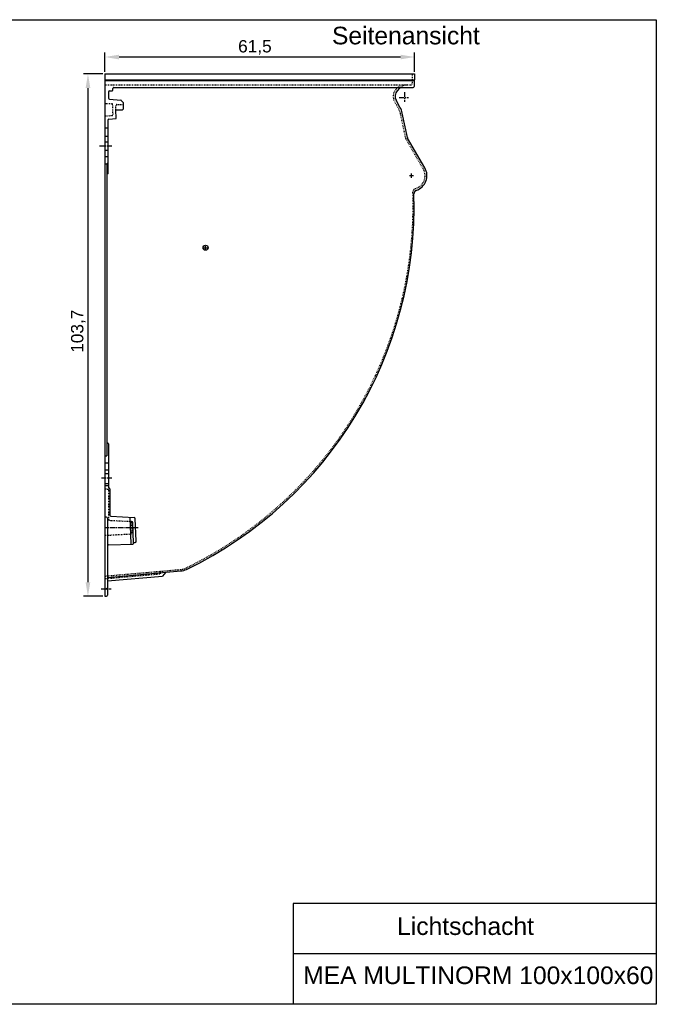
# Model space of a CAD drawing. Header units: millimetres. Extents: x -900 to 1888, y -596 to 1359.
# Tile 2 of 2: x 623 to 1888, y -596 to 1359. Entities that reach past the tile are written whole.
import ezdxf

# ---------------------------------------------------------------- set-up
doc = ezdxf.new("R2010")
doc.units = ezdxf.units.MM
for name, pattern in [('CENTER', [50.8, 31.75, -6.35, 6.35, -6.35]), ('DOTTED', [3.175, 1.5875, -1.5875]), ('HIDDEN', [9.525, 6.35, -3.175])]:
    doc.linetypes.add(name, pattern=pattern)
doc.layers.add('180', color=90, linetype='DOTTED')
for name, color, linetype, lineweight in [('Bemassung', 1, 'Continuous', 25), ('Mittellinie', 2, 'CENTER', 25), ('Verdeckte Kante', 3, 'HIDDEN', 25)]:
    doc.layers.add(name, color=color, linetype=linetype, lineweight=lineweight)
doc.styles.get("Standard").update_dxf_attribs({"font": 'arial.ttf'})
doc.dimstyles.new('MEA', dxfattribs={"dimscale": 0, "dimtxt": 3.5, "dimasz": 4, "dimexe": 1.25, "dimexo": 0.625, "dimtad": 1, "dimtxsty": 'Standard', "dimcen": 4, "dimadec": 0, "dimazin": 2, "dimtfac": 1, "dimtmove": 0, "dimatfit": 3, "dimfxl": 1, "dimtvp": 1, "dimtolj": 1, "dimtzin": 0, "dimarcsym": 0})

# ---------------------------------------------------------------- blocks, each defined once
blk = doc.blocks.new('*D14')
at = {"layer": 'Bemassung', "color": 0, "lineweight": -2, "ltscale": 0.3, "transparency": 16777216}
for p, q in [((788.2, 1251.2), (750.2, 1251.2)), ((758.9, 1223.2), (758.9, 242.2)), ((788.2, 214.2), (750.2, 214.2))]:
    blk.add_line(p, q, dxfattribs=at)
at = {"layer": 'Bemassung', "color": 0, "lineweight": 25, "ltscale": 0.3, "transparency": 16777216}
for points in [[(754.2, 1223.2), (763.6, 1223.2), (758.9, 1251.2)], [(754.2, 242.2), (763.6, 242.2), (758.9, 214.2)]]:
    blk.add_solid(points, dxfattribs=at)
at = {"layer": 'Defpoints', "color": 0, "lineweight": 25, "ltscale": 0.3, "transparency": 16777216}
for p in [(792.6, 1251.2), (758.9, 214.2), (792.6, 214.2)]:
    blk.add_point(p, dxfattribs=at)
at = {"layer": 'Bemassung', "color": 0, "lineweight": 25, "ltscale": 0.3, "transparency": 16777216, "insert": (739.8, 740.4), "char_height": 24.5, "attachment_point": 5, "rotation": 90}
blk.add_mtext('\\A1;103,7', dxfattribs=at)
blk = doc.blocks.new('*D15')
at = {"layer": 'Bemassung', "color": 0, "lineweight": -2, "ltscale": 0.3, "transparency": 16777216}
for p, q in [((792.6, 1255.6), (792.6, 1293.5)), ((1407.6, 1255.6), (1407.6, 1293.5)), ((1379.6, 1284.8), (820.6, 1284.8))]:
    blk.add_line(p, q, dxfattribs=at)
at = {"layer": 'Bemassung', "color": 0, "lineweight": 25, "ltscale": 0.3, "transparency": 16777216}
for points in [[(820.6, 1289.4), (820.6, 1280.1), (792.6, 1284.8)], [(1379.6, 1289.4), (1379.6, 1280.1), (1407.6, 1284.8)]]:
    blk.add_solid(points, dxfattribs=at)
at = {"layer": 'Defpoints', "color": 0, "lineweight": 25, "ltscale": 0.3, "transparency": 16777216}
for p in [(792.6, 1284.8), (792.6, 1251.2), (1407.6, 1251.2)]:
    blk.add_point(p, dxfattribs=at)
at = {"layer": 'Bemassung', "color": 0, "lineweight": 25, "ltscale": 0.3, "transparency": 16777216, "insert": (1090.4, 1303.9), "char_height": 24.5, "attachment_point": 5}
blk.add_mtext('\\A1;61,5', dxfattribs=at)

msp = doc.modelspace()

# ---------------------------------------------------------------- linework, layer by layer
at = {"lineweight": 25, "ltscale": 0.3}
for p, q in [((792.56, 1251.24), (1407.56, 1251.24)), ((792.56, 1251.24), (792.56, 214.24)), ((1407.56, 1251.24), (1407.56, 1239.24)), ((792.56, 1239.24), (1407.56, 1239.24)), ((792.56, 1238.24), (1406.56, 1238.24)), ((1407.56, 1239.24), (1406.56, 1238.24)), ((1406.56, 1238.24), (1406.56, 1226.24)), ((799.56, 1215.73), (799.56, 1203.24)), ((801.48, 1217.72), (806.67, 1217.94)), ((808.59, 1220.02), (808.5, 1222.16)), ((810.5, 1224.24), (1404.56, 1224.24)), ((1377.82, 1222.87), (1373.14, 1217.85)), ((801.56, 1201.24), (823.89, 1199.28)), ((828.25, 1195.26), (824.51, 1198.99)), ((828.54, 1194.55), (828.54, 1181.24)), ((1378.41, 1185.54), (1370.89, 1198.84)), ((814.35, 1180.24), (827.54, 1180.24)), ((815.07, 1162.52), (814.35, 1180.24)), ((1393.38, 1124.79), (1383.11, 1173.1)), ((798.56, 1159.24), (798.56, 1052.81)), ((800.39, 1161.24), (815.07, 1162.52)), ((792.56, 1144.24), (798.56, 1144.24)), ((792.56, 1127.47), (798.56, 1127.47)), ((792.56, 1116.22), (798.56, 1116.22)), ((1427.94, 1064.64), (1393.72, 1123.91)), ((792.56, 1100.17), (798.56, 1100.17)), ((792.56, 1087.38), (798.56, 1087.38)), ((792.56, 1072.81), (796.56, 1072.81)), ((796.56, 1072.81), (796.56, 492.81)), ((799.56, 517.07), (799.56, 430.24)), ((792.56, 492.81), (796.56, 492.81)), ((792.56, 478.81), (799.56, 478.81)), ((792.56, 465.2), (799.56, 465.2)), ((792.56, 458.2), (799.56, 458.2)), ((792.56, 438.2), (799.56, 438.2)), ((792.56, 434.2), (799.56, 434.2)), ((800.56, 429.24), (800.56, 429.24)), ((802.56, 427.24), (802.56, 375.02)), ((804.46, 373.02), (850.78, 370.6)), ((795.56, 371.24), (792.56, 371.24)), ((797.56, 369.24), (797.56, 216.24)), ((844.72, 318.25), (842.57, 371.03)), ((843.18, 362.85), (846.1, 362.69)), ((849.65, 319.93), (847.99, 360.78)), ((854.52, 323.32), (852.67, 368.68)), ((799.49, 316.16), (847.73, 317.85)), ((849.61, 321.13), (852.52, 321.24)), ((797.56, 251.66), (943.15, 264.4)), ((797.56, 244.64), (907, 254.21)), ((913.36, 261.79), (907, 254.21)), ((792.56, 214.24), (795.56, 214.24)), ((1887.51, -395.87), (1166.23, -395.87)), ((1166.23, -395.87), (1166.23, -595.87)), ((1887.51, -495.87), (1166.23, -495.87))]:
    msp.add_line(p, q, dxfattribs=at)
at = {"color": 9, "linetype": 'Continuous'}
msp.add_line((798.56, 1052.81), (796.56, 1052.45), dxfattribs=at)
at = {"lineweight": 25, "ltscale": 0.3}
msp.add_lwpolyline([(-900.43, 1358.89), (1887.51, 1358.89), (1887.51, -595.87), (-900.43, -595.87)], close=True, dxfattribs=at)
msp.add_circle((992.56, 906.24), 5, dxfattribs=at)
for centre, radius, start, end in [((801.56, 1215.73), 2, 92.33333, 180), ((806.59, 1219.93), 2, 272.33333, 2.33333), ((810.5, 1222.24), 2, 90, 182.33333), ((1385, 1206.81), 16.2, 137.03113, 209.46049), ((1404.56, 1226.24), 2, 270, 0), ((801.56, 1203.24), 2, 180, 270), ((823.81, 1198.29), 1, 45, 85), ((827.54, 1194.55), 1, 0, 45), ((827.54, 1181.24), 1, 270, 0), ((1340.27, 1164), 43.8, 12, 29.46049), ((800.56, 1159.24), 2, 95, 180), ((1396.32, 1125.41), 3, 192, 210), ((802.71, 1069.76), 6.86, 127.19185, 153.61734), ((1401.27, 1049.24), 30.8, 288.19589, 30), ((1413.07, 1013.33), 7, 108.19589, 181.81055), ((606.47, 987.83), 800, 295.7981, 1.81055), ((792.93, 511.12), 8.9, 41.87295, 65.93949), ((800.56, 430.24), 1, 180, 270), ((800.56, 427.24), 2, 0, 90), ((804.56, 375.02), 2, 180, 267), ((795.56, 369.24), 2, 0, 90), ((845.99, 360.7), 2, 2.33333, 87), ((850.67, 368.6), 2, 2.33333, 87), ((799.56, 314.17), 2, 92, 180), ((844.22, 318.23), 0.5, 272, 2.33333), ((847.66, 319.85), 2, 272, 2.33333), ((852.52, 323.24), 2, 270, 2.33333), ((940.27, 297.27), 33, 275, 295.7981), ((795.56, 216.24), 2, 270, 0)]:
    msp.add_arc(centre, radius, start, end, dxfattribs=at)
at = {"layer": '180'}
for p, q in [((1402.56, 1251.24), (1402.56, 1232.24)), ((792.56, 1229.24), (1399.56, 1229.24)), ((1378.56, 1229.24), (1370.36, 1220.44)), ((1375.1, 1183.67), (1367.58, 1196.97)), ((794.56, 1192.24), (805.94, 1192.24)), ((808.73, 1170.91), (807.94, 1190.32)), ((814.35, 1180.24), (814.03, 1188.16)), ((816.03, 1190.24), (828.54, 1190.24)), ((794.39, 1167.74), (806.9, 1168.83)), ((1389.79, 1123.41), (1379.39, 1172.31)), ((1424.65, 1062.74), (1390.13, 1122.53)), ((798.65, 426.32), (792.56, 426.85)), ((799.56, 425.32), (799.56, 367.03)), ((801.46, 365.03), (843.18, 362.85)), ((846.79, 341.05), (846.02, 359.97)), ((793.03, 335.26), (843.95, 337.93)), ((792.56, 254.24), (943.09, 267.41)), ((792.56, 249.22), (902.58, 258.84)), ((902.14, 263.82), (902.58, 258.84)), ((795.06, 229.24), (797.56, 231.74)), ((795.06, 229.24), (797.56, 226.74))]:
    msp.add_line(p, q, dxfattribs=at)
for centre, radius, start, end in [((1399.56, 1232.24), 3, 270, 0), ((1385, 1206.81), 20, 137.03113, 209.46049), ((1392.46, 1209.24), 20, 90, 137.03113), ((794.56, 1194.24), 2, 180, 270), ((805.94, 1190.24), 2, 2.33333, 90), ((816.03, 1188.24), 2, 90, 182.33333), ((1340.27, 1164), 40, 12, 29.46049), ((794.56, 1165.75), 2, 95, 180), ((806.73, 1170.83), 2, 275, 2.33333), ((1401.27, 1049.24), 27, 286.93396, 30), ((604.61, 990.18), 800, 295.86141, 1.88413), ((1411.17, 1016.71), 7, 106.93396, 181.88413), ((798.56, 425.32), 1, 0, 85), ((801.56, 367.03), 2, 180, 267), ((843.02, 359.85), 3, 2.33333, 87), ((793.06, 334.76), 0.5, 93, 180), ((843.8, 340.93), 3, 272.33333, 2.33333), ((940.48, 297.29), 30, 275, 295.86141)]:
    msp.add_arc(centre, radius, start, end, dxfattribs=at)
at = {"layer": 'Bemassung', "lineweight": 25}
for p, q in [((988.56, 906.24), (996.56, 906.24)), ((992.56, 902.24), (992.56, 910.24))]:
    msp.add_line(p, q, dxfattribs=at)
at = {"layer": 'Mittellinie', "lineweight": 25, "ltscale": 0.3}
for p, q in [((1387.41, 1215.02), (1387.41, 1196.14)), ((1376.83, 1204.24), (1395.67, 1204.24)), ((781.59, 1108.49), (807.89, 1108.49)), ((1397.27, 1049.24), (1405.27, 1049.24)), ((1401.27, 1045.24), (1401.27, 1053.24)), ((785.56, 449.2), (806.56, 449.2)), ((858.36, 350.24), (792.56, 350.24)), ((785.06, 229.24), (805.06, 229.24))]:
    msp.add_line(p, q, dxfattribs=at)
at = {"layer": 'Verdeckte Kante', "ltscale": 30}
msp.add_arc((1392.72, 1124.03), 3, 192, 210, dxfattribs=at)

# ---------------------------------------------------------------- texts
at = {"lineweight": 25, "ltscale": 0.3, "char_height": 35, "attachment_point": 1}
for s, insert, width in [('Lichtschacht', (1372.8, -423.21), 514.7047), ('MEA MULTINORM 100x100x60 ', (1186.23, -520.73), 810.2704)]:
    msp.add_mtext(s, dxfattribs=dict(at, insert=insert, width=width))
at = {"layer": 'Bemassung', "lineweight": 25, "ltscale": 0.3, "insert": (1243.44, 1344.92), "char_height": 35, "width": 345.4519, "attachment_point": 1}
msp.add_mtext('Seitenansicht', dxfattribs=at)

# ---------------------------------------------------------------- dimensions: what is measured, and where the dimension line sits
at = {"layer": 'Bemassung', "lineweight": 25, "ltscale": 0.3}
dim = msp.add_linear_dim(base=(792.56, 1284.76), p1=(1407.56, 1251.24), p2=(792.56, 1251.24), dimstyle='MEA', override={"dimscale": 7, "dimdec": 1, "dimlfac": 0.1}, dxfattribs=at)
dim.commit()
dim.dimension.update_dxf_attribs({"geometry": '*D15', "text_midpoint": (1090.38, 1284.76), "dimtype": 160})
dim = msp.add_linear_dim(base=(758.91, 214.24), p1=(792.56, 1251.24), p2=(792.56, 214.24), angle=90, dimstyle='MEA', override={"dimscale": 7, "dimdec": 1, "dimlfac": 0.1}, dxfattribs=at)
dim.commit()
dim.dimension.update_dxf_attribs({"geometry": '*D14', "text_midpoint": (758.91, 740.39), "dimtype": 160})

doc.saveas('drawing.dxf')
